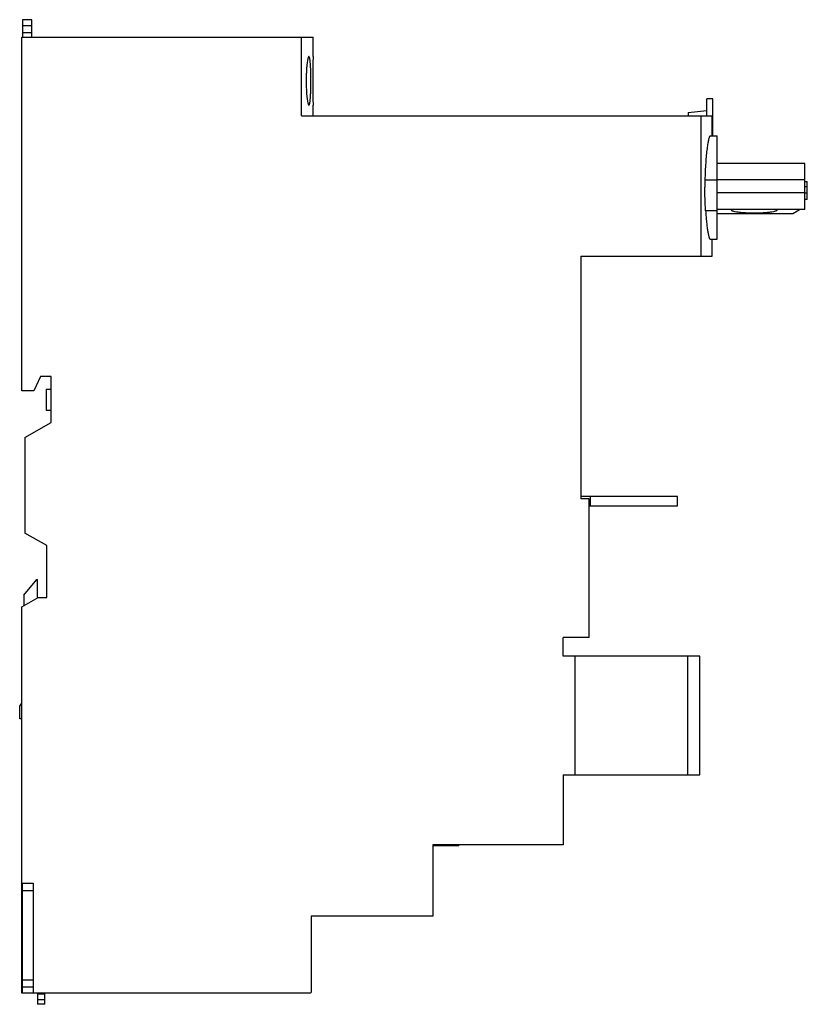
# Model space of a CAD drawing. Header units: millimetres. Extents: x 19 to 145, y 34 to 192.
import ezdxf

# ---------------------------------------------------------------- set-up
doc = ezdxf.new("R2010")
doc.units = ezdxf.units.MM
doc.header["$LTSCALE"] = 14.71785
doc.layers.get('0').update_dxf_attribs({"linetype": 'CONTINUOUS'})

msp = doc.modelspace()

# ---------------------------------------------------------------- linework, layer by layer
at = {"color": 7, "linetype": 'Continuous'}
for p, q in [((19.06, 192.43), (19.06, 189.63)), ((20.56, 192.43), (19.06, 192.43)), ((20.56, 189.63), (20.56, 192.43)), ((20.56, 191.43), (19.06, 191.43)), ((18.96, 132.63), (18.96, 189.63)), ((18.96, 189.63), (65.86, 189.63)), ((20.56, 190.31), (19.06, 190.31)), ((64.01, 176.93), (64.01, 189.63)), ((65.86, 186.48), (65.86, 189.63)), ((65.86, 186.48), (65.86, 186.48)), ((129.26, 176.93), (129.26, 179.7)), ((130.26, 179.7), (129.26, 179.7)), ((130.26, 173.7), (130.26, 179.7)), ((65.86, 178.68), (65.86, 178.68)), ((65.86, 176.93), (65.86, 178.68)), ((126.26, 177.47), (129.26, 177.78)), ((64.01, 176.93), (130.16, 176.93)), ((126.26, 177.47), (126.26, 176.93)), ((128.36, 154.33), (128.36, 176.93)), ((130.16, 173.7), (130.16, 176.93)), ((129.8, 173.7), (130.96, 173.7)), ((130.96, 157.08), (130.96, 173.7)), ((145.06, 169.29), (130.96, 169.29)), ((145.06, 161.84), (145.06, 169.29)), ((130.96, 166.58), (128.97, 166.58)), ((145.06, 166.62), (130.96, 166.62)), ((145.06, 166.36), (145.46, 166.36)), ((145.46, 165.52), (145.06, 165.52)), ((145.46, 163.45), (145.46, 166.36)), ((145.06, 164.55), (130.96, 164.55)), ((145.46, 164.47), (145.06, 164.47)), ((145.46, 163.45), (145.06, 163.45)), ((145.06, 161.84), (130.96, 161.84)), ((130.96, 161.65), (129.08, 161.65)), ((143.15, 161.16), (130.96, 161.16)), ((129.8, 157.08), (130.96, 157.08)), ((130.16, 154.33), (130.16, 157.08)), ((108.96, 154.33), (108.96, 115.26)), ((108.96, 154.33), (130.16, 154.33)), ((21.96, 134.93), (20.89, 132.63)), ((23.66, 134.93), (21.96, 134.93)), ((23.66, 127.55), (23.66, 134.93)), ((20.89, 132.63), (18.96, 132.63)), ((22.86, 132.93), (22.86, 129.54)), ((22.86, 132.93), (23.66, 132.93)), ((22.86, 129.54), (23.66, 129.54)), ((19.46, 125.13), (23.66, 127.55)), ((19.46, 125.13), (19.46, 109.73)), ((124.53, 115.63), (108.96, 115.63)), ((110.33, 115.26), (108.96, 115.26)), ((110.33, 92.93), (110.33, 115.26)), ((110.53, 114.13), (110.53, 115.63)), ((124.53, 114.13), (124.53, 115.63)), ((110.33, 114.13), (124.53, 114.13)), ((22.96, 107.71), (19.46, 109.73)), ((22.96, 99.33), (22.96, 107.71)), ((19.26, 99.73), (21.36, 102.23)), ((21.36, 102.23), (21.46, 102.23)), ((21.46, 99.27), (21.46, 102.23)), ((18.96, 97.83), (21.56, 99.33)), ((19.26, 99.73), (19.26, 98)), ((21.46, 99.33), (22.96, 99.33)), ((18.96, 35.63), (18.96, 97.83)), ((110.33, 92.93), (106.13, 92.93)), ((106.13, 89.93), (106.13, 92.93)), ((128.13, 89.93), (106.13, 89.93)), ((108.04, 89.93), (108.04, 70.8)), ((126.23, 70.8), (126.23, 89.93)), ((128.13, 70.8), (128.13, 89.93)), ((18.61, 81.83), (18.96, 82.33)), ((18.61, 79.83), (18.61, 81.83)), ((18.96, 79.83), (18.61, 79.83)), ((106.15, 70.8), (128.13, 70.8)), ((106.15, 70.8), (106.15, 59.53)), ((106.15, 59.53), (85.16, 59.53)), ((85.16, 59.53), (85.16, 48.03)), ((89.36, 59.33), (85.16, 59.33)), ((89.36, 59.33), (89.36, 59.53)), ((18.96, 53.33), (20.76, 53.33)), ((19.06, 35.63), (19.06, 53.33)), ((20.76, 53.33), (20.76, 35.63)), ((20.76, 52.13), (19.06, 52.13)), ((85.16, 48.03), (65.56, 48.03)), ((65.56, 48.03), (65.56, 35.72)), ((20.76, 37.74), (19.06, 37.74)), ((19.06, 36.63), (20.76, 36.63)), ((65.36, 35.63), (18.96, 35.63)), ((21.46, 35.63), (21.46, 33.83)), ((21.46, 35.54), (22.66, 35.54)), ((22.66, 33.83), (22.66, 35.63)), ((65.36, 35.63), (65.36, 35.68)), ((22.66, 34.57), (21.46, 34.57)), ((22.66, 33.83), (21.46, 33.83))]:
    msp.add_line(p, q, dxfattribs=at)
for centre, radius, start, end in [((195.39, 165.46), 66.43, 179.0351, 180.0073), ((65.36, 36.18), 0.5, 270, 293.5782)]:
    msp.add_arc(centre, radius, start, end, dxfattribs=at)
for points, knots in [([(65.19, 186.48), (65.17, 186.48), (65.14, 186.46), (65.1, 186.39), (65.06, 186.3), (65.03, 186.17), (64.99, 186.01), (64.93, 185.73), (64.88, 185.3), (64.82, 184.72), (64.78, 184.05), (64.75, 183.33), (64.74, 182.83), (64.74, 182.58)], [0, 0, 0, 0, 0.010767, 0.027968, 0.053344, 0.087167, 0.129369, 0.179659, 0.302817, 0.452363, 0.622737, 0.807775, 1, 1, 1, 1]), ([(65.52, 182.58), (65.52, 182.83), (65.51, 183.33), (65.5, 184.05), (65.47, 184.72), (65.44, 185.3), (65.4, 185.73), (65.36, 186.01), (65.33, 186.17), (65.3, 186.3), (65.27, 186.38), (65.24, 186.43), (65.22, 186.46), (65.2, 186.48), (65.19, 186.48)], [0, 0, 0, 0, 0.192734, 0.378248, 0.54904, 0.69885, 0.82202, 0.872185, 0.914139, 0.94761, 0.972572, 0.981958, 0.989432, 1, 1, 1, 1]), ([(65.86, 186.48), (65.86, 186.48), (65.86, 186.47), (65.86, 186.46), (65.86, 186.43), (65.86, 186.4), (65.86, 186.36), (65.85, 186.28), (65.85, 186.17), (65.85, 186.01), (65.84, 185.81), (65.84, 185.58), (65.83, 185.33), (65.82, 185.04), (65.82, 184.62), (65.81, 184.05), (65.8, 183.33), (65.8, 182.83), (65.8, 182.58)], [0, 0, 0, 0, 0.00128, 0.004996, 0.011109, 0.019582, 0.030375, 0.043454, 0.076377, 0.118176, 0.168622, 0.227164, 0.29314, 0.36587, 0.444643, 0.617403, 0.80504, 1, 1, 1, 1]), ([(64.74, 182.58), (64.74, 182.32), (64.75, 181.82), (64.78, 181.1), (64.82, 180.43), (64.88, 179.85), (64.93, 179.43), (64.99, 179.15), (65.03, 178.98), (65.06, 178.85), (65.1, 178.76), (65.14, 178.7), (65.17, 178.68), (65.19, 178.68)], [0, 0, 0, 0, 0.192195, 0.377247, 0.547659, 0.69713, 0.820302, 0.870633, 0.912836, 0.94663, 0.971983, 0.989201, 1, 1, 1, 1]), ([(65.19, 178.68), (65.2, 178.68), (65.22, 178.69), (65.24, 178.72), (65.27, 178.77), (65.3, 178.86), (65.33, 178.98), (65.36, 179.15), (65.4, 179.43), (65.44, 179.85), (65.47, 180.44), (65.5, 181.1), (65.51, 181.83), (65.52, 182.32), (65.52, 182.58)], [0, 0, 0, 0, 0.010543, 0.018016, 0.027419, 0.052447, 0.085982, 0.127946, 0.178055, 0.301104, 0.450897, 0.621752, 0.807295, 1, 1, 1, 1]), ([(65.8, 182.58), (65.8, 182.32), (65.8, 181.83), (65.81, 181.1), (65.82, 180.53), (65.82, 180.11), (65.83, 179.83), (65.84, 179.57), (65.84, 179.35), (65.85, 179.15), (65.85, 179.01), (65.85, 178.91), (65.85, 178.85), (65.86, 178.8), (65.86, 178.76), (65.86, 178.72), (65.86, 178.7), (65.86, 178.69), (65.86, 178.68), (65.86, 178.68), (65.86, 178.68), (65.86, 178.68)], [0, 0, 0, 0, 0.194952, 0.382561, 0.555413, 0.634253, 0.706989, 0.772882, 0.831338, 0.881805, 0.92379, 0.941478, 0.956899, 0.970005, 0.98076, 0.98915, 0.995161, 0.997271, 0.998782, 0.999692, 1, 1, 1, 1]), ([(129.8, 173.7), (129.78, 173.7), (129.75, 173.68), (129.72, 173.63), (129.67, 173.54), (129.62, 173.39), (129.53, 173.05), (129.42, 172.47), (129.29, 171.61), (129.18, 170.56), (129.08, 169.34), (129.01, 168), (128.98, 167.06), (128.97, 166.58)], [0, 0, 0, 0, 0.008854, 0.015805, 0.024754, 0.048926, 0.081577, 0.171602, 0.292488, 0.440651, 0.611535, 0.800024, 1, 1, 1, 1]), ([(129.08, 161.65), (129.06, 161.95), (128.99, 163.22), (128.96, 164.49), (128.96, 165.45)], [0, 0, 0, 0, 0.237941, 1, 1, 1, 1]), ([(133.21, 161.78), (133.21, 161.76), (133.23, 161.73), (133.29, 161.69), (133.38, 161.65), (133.5, 161.61), (133.65, 161.57), (133.92, 161.51), (134.32, 161.45), (134.88, 161.39), (135.75, 161.33), (136.44, 161.31), (136.91, 161.31)], [0, 0, 0, 0, 0.011435, 0.029112, 0.054807, 0.088837, 0.131153, 0.181477, 0.304494, 0.453711, 0.623675, 1, 1, 1, 1]), ([(136.91, 161.31), (137.38, 161.31), (138.07, 161.33), (138.94, 161.39), (139.5, 161.45), (139.9, 161.51), (140.16, 161.57), (140.32, 161.61), (140.44, 161.65), (140.53, 161.69), (140.59, 161.73), (140.61, 161.76), (140.61, 161.78)], [0, 0, 0, 0, 0.3763, 0.546255, 0.695483, 0.818524, 0.868861, 0.911176, 0.945198, 0.970885, 0.988559, 1, 1, 1, 1]), ([(144.31, 161.86), (144.22, 161.81), (143.84, 161.58), (143.45, 161.35), (143.15, 161.16)], [0, 0, 0, 0, 0.213647, 1, 1, 1, 1]), ([(129.08, 161.65), (129.1, 161.32), (129.14, 160.7), (129.23, 159.8), (129.32, 159.02), (129.41, 158.36), (129.5, 157.89), (129.57, 157.58), (129.62, 157.41), (129.66, 157.27), (129.71, 157.17), (129.75, 157.1), (129.79, 157.08), (129.8, 157.08)], [0, 0, 0, 0, 0.211614, 0.404358, 0.574293, 0.718462, 0.834342, 0.881005, 0.91992, 0.950994, 0.974244, 0.990058, 1, 1, 1, 1])]:
    msp.add_open_spline(points, degree=3, knots=knots, dxfattribs=at)

doc.saveas('drawing.dxf')
